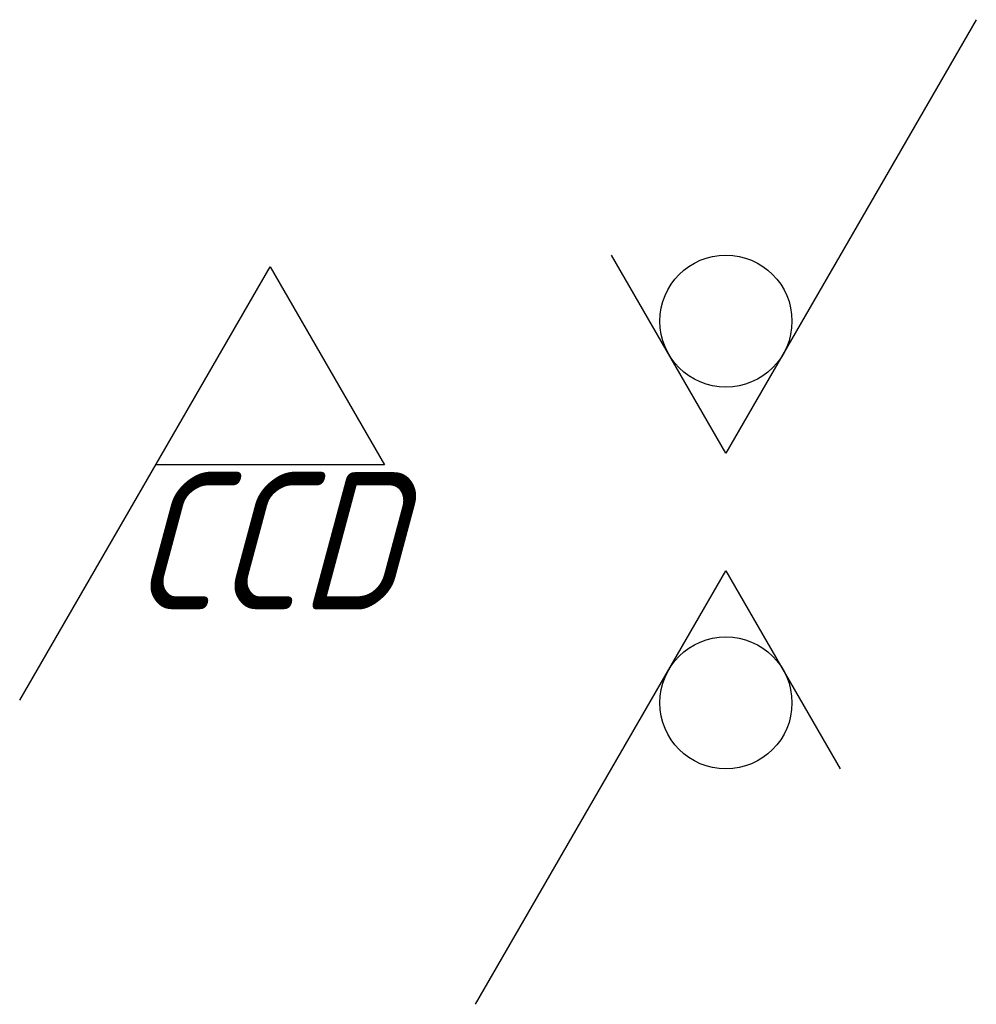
# Model space of a CAD drawing. Header units: millimetres. Extents: x 801.4 to 825.8, y 485.8 to 510.9.
import ezdxf

# ---------------------------------------------------------------- set-up
doc = ezdxf.new("R2010")
doc.units = ezdxf.units.MM
doc.header["$LTSCALE"] = 0.5
doc.layers.add('剖面线层', color=7, linetype='Continuous')
doc.styles.add('工程斜体', font='gbeitc.shx', dxfattribs={"bigfont": 'gbcbig.shx'})

msp = doc.modelspace()

# ---------------------------------------------------------------- linework, layer by layer
at = {"layer": '剖面线层', "ltscale": 0.5}
for p, q in [((825.751, 510.886), (819.372, 499.837)), ((819.372, 499.837), (816.457, 504.886)), ((801.378, 493.54), (807.757, 504.589)), ((807.757, 504.589), (810.672, 499.54)), ((810.672, 499.54), (804.842, 499.54)), ((812.993, 485.791), (819.372, 496.84)), ((819.372, 496.84), (822.287, 491.791))]:
    msp.add_line(p, q, dxfattribs=at)
for centre in [(819.372, 503.203), (819.372, 493.474)]:
    msp.add_circle(centre, 1.683, dxfattribs=at)

# ---------------------------------------------------------------- texts
at = {"layer": '剖面线层', "ltscale": 0.5, "style": '工程斜体'}
msp.add_attdef('CCD', (804.199, 495.854), '6.3', height=3.5, dxfattribs=at)

doc.saveas('drawing.dxf')
